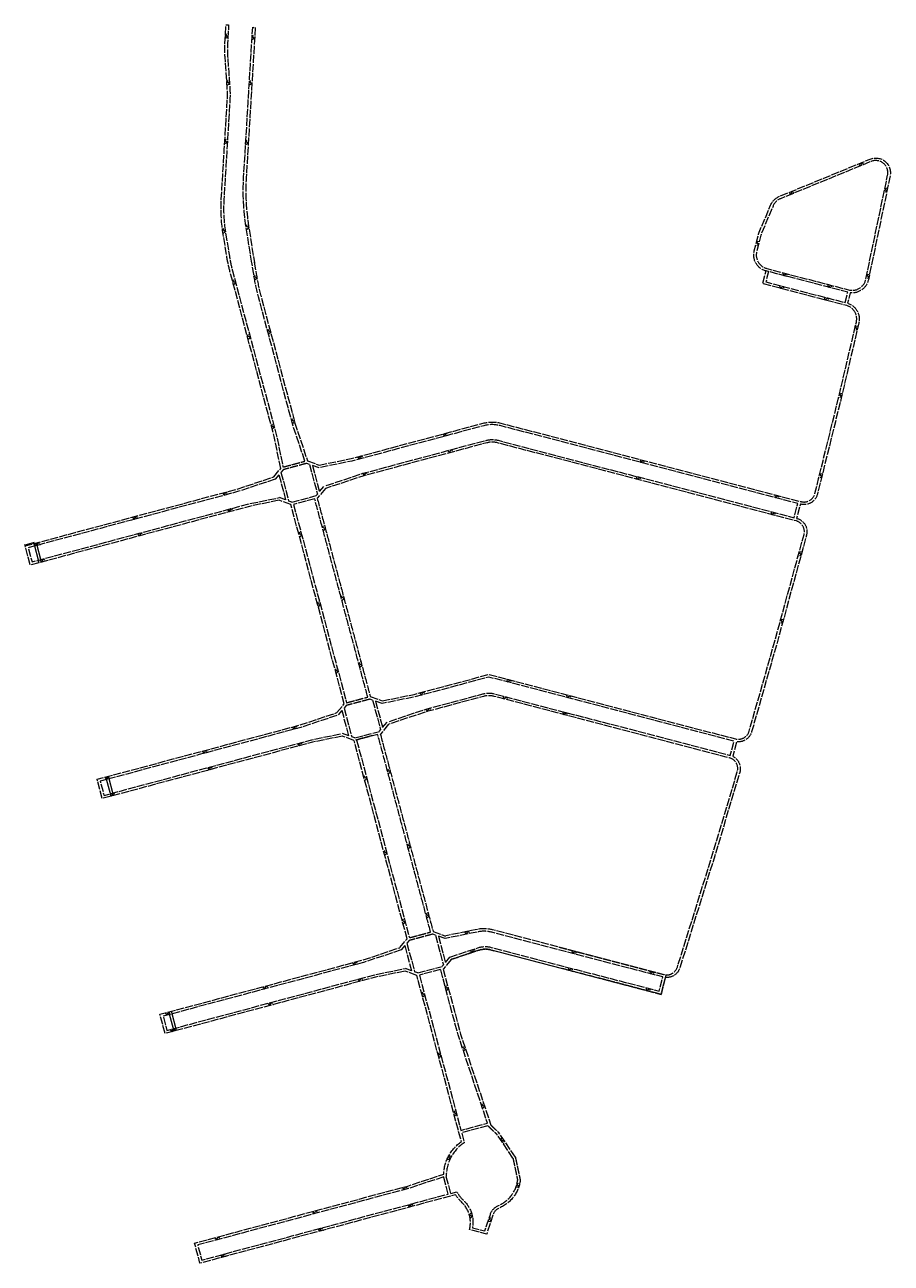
# Model space of a CAD drawing. Extents: x 102813 to 103755, y 418313 to 419659.
import ezdxf

# ---------------------------------------------------------------- set-up
doc = ezdxf.new("R2010")
doc.units = 0
doc.linetypes.add('GWI_LEIDINGSTROOK', pattern=[10, 8.75, -1.25])
doc.layers.get('0').update_dxf_attribs({"lineweight": 0})
doc.layers.get('DEFPOINTS').update_dxf_attribs({"lineweight": 0})
doc.layers.add('N-OI-KL-STROOK-G', color=8, linetype='GWI_LEIDINGSTROOK', lineweight=13)
doc.layers.add('X-XX-AL-REFERENTIE-G', color=7, linetype='Continuous', lineweight=18)
doc.styles.add('NLCS ISO 0.36', font='NLCS-ISO.ttf', dxfattribs={"width": 0.9, "height": 0.36})
doc.dimstyles.new('NLCS-DIM200', dxfattribs={"dimtxt": 0.36, "dimasz": 0.4, "dimexe": 0.4, "dimexo": 0.04, "dimgap": 0.1, "dimtad": 1, "dimzin": 3, "dimtxsty": 'NLCS ISO 0.36', "dimsah": 1, "dimcen": 0, "dimclrt": 7, "dimadec": 0, "dimazin": 0, "dimtfac": 1, "dimtmove": 0, "dimatfit": 3, "dimfxl": 1, "dimtolj": 1, "dimtzin": 0, "dimlwd": 13, "dimarcsym": 0})

# ---------------------------------------------------------------- blocks, each defined once
blk = doc.blocks.new('*D4')
at = {"layer": 'DEFPOINTS', "color": 0, "linetype": 'Continuous', "transparency": 16777216}
for p in [(102813.5, 419092.2), (102822.9, 419095.9), (102823.2, 419094.8)]:
    blk.add_point(p, dxfattribs=at)
at = {"layer": 'N-OI-KL-STROOK-G', "color": 0, "linetype": 'Continuous', "lineweight": -2, "transparency": 16777216}
for p, q in [((102813.5, 419092.2), (102813.1, 419093.7)), ((102823.2, 419094.8), (102822.8, 419096.3))]:
    blk.add_line(p, q, dxfattribs=at)
at = {"layer": 'N-OI-KL-STROOK-G', "color": 0, "linetype": 'Continuous', "lineweight": 13, "transparency": 16777216}
blk.add_line((102813.6, 419093.4), (102822.5, 419095.8), dxfattribs=at)
at = {"layer": 'N-OI-KL-STROOK-G', "color": 0, "linetype": 'Continuous', "transparency": 16777216}
for points in [[(102813.6, 419093.5), (102813.6, 419093.4), (102813.2, 419093.3)], [(102822.5, 419095.9), (102822.5, 419095.7), (102822.9, 419095.9)]]:
    blk.add_solid(points, dxfattribs=at)
at = {"layer": 'N-OI-KL-STROOK-G', "color": 7, "linetype": 'Continuous', "transparency": 16777216, "insert": (102818, 419094.9), "char_height": 0.36, "attachment_point": 5, "rotation": 14.986, "style": 'NLCS ISO 0.36'}
blk.add_mtext('\\A1;10,00', dxfattribs=at)

msp = doc.modelspace()

# ---------------------------------------------------------------- hatches: boundary and pattern name
at = {"linetype": 'Continuous', "true_color": 0xccffcc}
h = msp.add_hatch(color=254, dxfattribs=at)
edge = h.paths.add_edge_path()
edge.add_spline(control_points=[(103306.925, 418958.972), (103306.887, 418958.962), (103306.846, 418958.989), (103306.834, 418959.034)], knot_values=[0, 0, 0, 0, 1, 1, 1, 1], degree=3, periodic=0)
edge = h.paths.add_edge_path(flags=0)
edge.add_spline(control_points=[(103306.915, 418959.007), (103306.937, 418959.013), (103306.949, 418959.037), (103306.942, 418959.063)], knot_values=[0, 0, 0, 0, 1, 1, 1, 1], degree=3, periodic=0)
h = msp.add_hatch(color=254, dxfattribs=at)
edge = h.paths.add_edge_path()
edge.add_spline(control_points=[(103307.407, 418959.101), (103307.37, 418959.091), (103307.329, 418959.119), (103307.317, 418959.163)], knot_values=[0, 0, 0, 0, 1, 1, 1, 1], degree=3, periodic=0)
edge = h.paths.add_edge_path(flags=0)
edge.add_spline(control_points=[(103307.398, 418959.136), (103307.419, 418959.142), (103307.432, 418959.167), (103307.425, 418959.192)], knot_values=[0, 0, 0, 0, 1, 1, 1, 1], degree=3, periodic=0)
h = msp.add_hatch(color=254, dxfattribs=at)
edge = h.paths.add_edge_path()
edge.add_spline(control_points=[(103309.146, 418959.567), (103309.108, 418959.556), (103309.068, 418959.584), (103309.056, 418959.629)], knot_values=[0, 0, 0, 0, 1, 1, 1, 1], degree=3, periodic=0)
edge = h.paths.add_edge_path(flags=0)
edge.add_spline(control_points=[(103309.137, 418959.602), (103309.158, 418959.607), (103309.17, 418959.632), (103309.164, 418959.657)], knot_values=[0, 0, 0, 0, 1, 1, 1, 1], degree=3, periodic=0)
h = msp.add_hatch(color=254, dxfattribs=at)
edge = h.paths.add_edge_path()
edge.add_spline(control_points=[(103309.629, 418959.696), (103309.591, 418959.686), (103309.551, 418959.713), (103309.539, 418959.758)], knot_values=[0, 0, 0, 0, 1, 1, 1, 1], degree=3, periodic=0)
edge = h.paths.add_edge_path(flags=0)
edge.add_spline(control_points=[(103309.62, 418959.731), (103309.641, 418959.737), (103309.653, 418959.761), (103309.647, 418959.787)], knot_values=[0, 0, 0, 0, 1, 1, 1, 1], degree=3, periodic=0)

# ---------------------------------------------------------------- linework, layer by layer
at = {"layer": 'N-OI-KL-STROOK-G'}
for p, q in [((103083.945, 419167.248), (103091.459, 419176.195)), ((103094.035, 419174.909), (103091.684, 419172.11)), ((103092.175, 419172.694), (103091.699, 419172.127)), ((103091.747, 419172.105), (103100.086, 419140.951)), ((103122.762, 419180.814), (103119.883, 419181.861)), ((103120.605, 419184.578), (103133.247, 419179.977)), ((103122.768, 419180.811), (103131.471, 419148.523)), ((103125.983, 419179.641), (103133.666, 419151.136)), ((103133.204, 419177.013), (103126.012, 419179.63)), ((103089.567, 419169.589), (103085.48, 419164.722)), ((103089.55, 419169.484), (103096.856, 419142.19)), ((103103.535, 419139.718), (103130.185, 419146.851)), ((103130.157, 419146.958), (103131.425, 419148.468)), ((103140.196, 419154.558), (103131.221, 419143.872)), ((103133.68, 419151.152), (103138.499, 419156.89)), ((103102.584, 419137.076), (103089.8, 419141.729)), ((103096.84, 419142.146), (103090.107, 419144.596)), ((103103.529, 419139.711), (103100.139, 419140.945)), ((103128.407, 419143.477), (103105.313, 419137.295)), ((103152.571, 418910.982), (103160.578, 418920.516)), ((103162.662, 418918.643), (103160.311, 418915.844)), ((103160.373, 418915.839), (103168.713, 418884.685)), ((103191.388, 418924.548), (103188.509, 418925.595)), ((103188.74, 418928.491), (103201.952, 418923.682)), ((103191.394, 418924.545), (103200.097, 418892.257)), ((103194.609, 418923.375), (103202.292, 418894.87)), ((103201.83, 418920.747), (103194.638, 418923.364)), ((103158.091, 418913.201), (103154.106, 418908.456)), ((103165.497, 418885.869), (103158.13, 418913.388)), ((103172.161, 418883.452), (103198.811, 418890.585)), ((103198.783, 418890.692), (103200.051, 418892.202)), ((103208.823, 418898.292), (103199.847, 418887.606)), ((103202.306, 418894.886), (103207.125, 418900.624)), ((103171.134, 418880.837), (103158.426, 418885.463)), ((103165.497, 418885.869), (103158.734, 418888.33)), ((103172.156, 418883.445), (103168.765, 418884.679)), ((103190.793, 418886.003), (103172.487, 418881.069)), ((103197.023, 418887.208), (103173.939, 418881.029)), ((103220.925, 418655.571), (103228.932, 418665.105)), ((103231.016, 418663.232), (103228.665, 418660.432)), ((103228.727, 418660.428), (103237.067, 418629.274)), ((103259.742, 418669.136), (103256.863, 418670.184)), ((103257.094, 418673.08), (103270.575, 418668.173)), ((103259.748, 418669.134), (103268.451, 418636.846)), ((103262.963, 418667.964), (103270.646, 418639.459)), ((103270.184, 418665.336), (103262.992, 418667.953)), ((103226.445, 418657.79), (103222.46, 418653.045)), ((103226.421, 418657.762), (103233.726, 418630.472)), ((103240.515, 418628.041), (103267.165, 418635.174)), ((103267.137, 418635.281), (103268.405, 418636.791)), ((103277.176, 418642.881), (103268.201, 418632.195)), ((103270.66, 418639.475), (103275.479, 418645.213)), ((103239.488, 418625.426), (103226.78, 418630.052)), ((103233.82, 418630.469), (103227.088, 418632.919)), ((103240.509, 418628.034), (103237.119, 418629.268)), ((103265.377, 418631.797), (103242.293, 418625.618)), ((103344.044, 418426.642), (103326.532, 418452.735)), ((103346.671, 418427.753), (103328.857, 418454.296)), ((103273.733, 418387.756), (103268.715, 418406.5)), ((103276.437, 418388.48), (103271.509, 418406.893)), ((103298.981, 418367.011), (103296.59, 418365.239)), ((103296.59, 418365.239), (103299.956, 418363.174)), ((103299.956, 418363.174), (103297.475, 418360.994))]:
    msp.add_line(p, q, dxfattribs=at)
at = {"layer": 'N-OI-KL-STROOK-G', "extrusion": (0, 0, -1), "flags": 128}
for points in [[(-103091.465, 419176.166), (-103084.335, 419211.049), (-103060.324, 419300.747), (-103036.313, 419390.445, 0.02566482), (-103032.876, 419406.553), (-103028.65, 419432.923, 0.05484443), (-103026.875, 419468.868), (-103030.146, 419523.116), (-103033.418, 419577.365, -0.03246165), (-103033.364, 419588.903), (-103032.145, 419606.391), (-103030.927, 419623.878, 0.03246165), (-103030.857, 419638.736), (-103032.053, 419658.556), (-103034.848, 419658.387), (-103033.652, 419638.568, -0.03246165), (-103033.72, 419624.073), (-103034.939, 419606.585), (-103036.157, 419589.097, 0.03246165), (-103036.213, 419577.197), (-103032.941, 419522.948), (-103029.67, 419468.699, -0.05484443), (-103031.414, 419433.367), (-103035.641, 419406.996, -0.02566482), (-103039.018, 419391.169), (-103063.029, 419301.471), (-103087.062, 419211.692), (-103093.968, 419177.906)], [(-103060.148, 419399.425), (-103053.795, 419439.063, 0.05465507), (-103051.149, 419492.636), (-103056.069, 419574.216), (-103060.989, 419655.796), (-103063.784, 419655.627), (-103053.944, 419492.468, -0.05465507), (-103056.56, 419439.506), (-103062.909, 419399.891)], [(-103133.224, 419179.955), (-103168.103, 419187.085), (-103311.69, 419225.521, 0.12995711), (-103330.757, 419225.58), (-103657.351, 419140.315, -0.41768734), (-103672.408, 419148.953), (-103697.865, 419251.555), (-103717.49, 419335.381, -0.39719309), (-103707.08, 419353.305), (-103615.707, 419377.172), (-103619.32, 419391.008, 0.41421356), (-103606.45, 419412.971), (-103611.051, 419430.592, 0.03990403), (-103611.951, 419433.311), (-103624.32, 419462.587, 0.1979675), (-103633.961, 419472.127), (-103633.961, 419472.127), (-103732.511, 419512.557, 0.60157498), (-103754.245, 419494.478), (-103730.606, 419381.472, 0.38928356), (-103710.826, 419367.287), (-103707.877, 419355.989, 0.39719309), (-103720.217, 419334.743), (-103700.587, 419250.899), (-103675.121, 419148.258, 0.4176967), (-103656.624, 419137.611), (-103652.583, 419122.13, 0.41939547), (-103663.282, 419103.734), (-103631.233, 418986.761), (-103603.631, 418890.043, 0.37270916), (-103587.148, 418879.372), (-103582.999, 418863.478, 0.36590956), (-103590.672, 418845.811), (-103562.723, 418752.776), (-103525.554, 418633.576, 0.3517871), (-103509.924, 418623.16), (-103505.122, 418604.769), (-103412.441, 418628.965), (-103319.761, 418653.162, -0.14522183), (-103306.854, 418652.735), (-103277.201, 418642.86)], [(-103117.764, 419184.247), (-103104.25, 419224.827), (-103067.344, 419362.697, 0.02566482), (-103062.082, 419387.354), (-103060.013, 419400.268)], [(-103352.001, 418402.686, 0.26569772), (-103329.402, 418372.729, -0.21594611), (-103322.165, 418364.809), (-103318.819, 418354.538), (-103315.473, 418344.267), (-103296.721, 418349.156, -0.27735912), (-103288.105, 418379.104, 0.06604557), (-103281.622, 418386.969), (-103142.627, 418349.762), (-103003.631, 418312.555), (-102997.788, 418334.387), (-103113.769, 418365.433), (-103229.75, 418396.48), (-103268.748, 418409.462, 0.23089701), (-103287.909, 418444.756), (-103263.62, 418535.492), (-103239.521, 418625.518)]]:
    msp.add_lwpolyline(points, format="xyb", dxfattribs=at)
at = {"layer": 'N-OI-KL-STROOK-G', "flags": 128}
for points in [[(103031.178, 419644.023), (103034.044, 419645.057), (103031.43, 419647.985), (103034.3, 419649.298)], [(103060.205, 419642.674), (103063.066, 419643.719), (103060.439, 419646.636), (103063.303, 419647.962)], [(103033.09, 419593.01), (103035.786, 419594.429), (103032.793, 419596.968), (103035.454, 419598.664)], [(103057.234, 419593.457), (103060.095, 419594.502), (103057.469, 419597.42), (103060.333, 419598.745)], [(103030.542, 419529.603), (103033.403, 419530.649), (103030.776, 419533.566), (103033.64, 419534.891)], [(103053.306, 419528.324), (103056.167, 419529.37), (103053.541, 419532.287), (103056.405, 419533.612)], [(103725.657, 419506.744), (103723.481, 419508.864), (103721.98, 419505.211), (103719.531, 419507.232)], [(103649.673, 419475.547), (103647.498, 419477.667), (103645.996, 419474.015), (103643.547, 419476.035)], [(103751.422, 419480.983), (103748.443, 419480.388), (103750.607, 419477.084), (103747.556, 419476.207)], [(103054.273, 419436.156), (103056.838, 419437.783), (103053.631, 419440.087), (103056.162, 419442.003)], [(103028.739, 419432.003), (103031.343, 419433.567), (103028.194, 419435.949), (103030.771, 419437.803)], [(103611.94, 419422.915), (103608.935, 419422.466), (103610.934, 419419.06), (103607.843, 419418.334)], [(103063.109, 419381.385), (103065.654, 419383.043), (103062.419, 419385.308), (103064.926, 419387.255)], [(103705.171, 419356.709), (103708.076, 419367.836), (103622.029, 419390.301), (103619.124, 419379.174), (103705.171, 419356.709)], [(103622.029, 419390.301), (103619.32, 419391.008), (103619.32, 419391.008)], [(103637.546, 419389.143), (103637.998, 419386.139), (103641.401, 419388.142), (103642.132, 419385.052)], [(103731.824, 419387.296), (103728.845, 419386.701), (103731.009, 419383.397), (103727.958, 419382.52)], [(103040.144, 419376.222), (103042.524, 419378.11), (103039.092, 419380.064), (103041.408, 419382.236)], [(103633.935, 419375.314), (103634.387, 419372.31), (103637.791, 419374.313), (103638.521, 419371.223)], [(103686.288, 419376.41), (103686.74, 419373.406), (103690.143, 419375.409), (103690.874, 419372.32)], [(103682.678, 419362.581), (103683.13, 419359.577), (103686.533, 419361.58), (103687.263, 419358.49)], [(103056.056, 419316.73), (103058.441, 419318.612), (103055.014, 419320.575), (103057.335, 419322.741)], [(103078.096, 419322.618), (103080.476, 419324.506), (103077.044, 419326.46), (103079.359, 419328.632)], [(103719.359, 419331.017), (103716.37, 419330.475), (103718.474, 419327.133), (103715.408, 419326.31)], [(103702.14, 419257.633), (103699.15, 419257.094), (103701.251, 419253.75), (103698.184, 419252.93)], [(103104.145, 419225.269), (103106.525, 419227.157), (103103.093, 419229.111), (103105.409, 419231.283)], [(103082.131, 419219.328), (103084.516, 419221.21), (103081.09, 419223.173), (103083.411, 419225.339)], [(103267.615, 419213.722), (103269.489, 419211.332), (103271.462, 419214.752), (103273.621, 419212.425)], [(103174.966, 419188.922), (103176.841, 419186.531), (103178.814, 419189.952), (103180.973, 419187.624)], [(103273.184, 419195.751), (103275.058, 419193.361), (103277.031, 419196.781), (103279.19, 419194.454)], [(103482.223, 419186.035), (103482.675, 419183.031), (103486.078, 419185.033), (103486.809, 419181.944)], [(103180.535, 419170.951), (103182.41, 419168.56), (103184.383, 419171.981), (103186.542, 419169.653)], [(103089.823, 419141.72), (103057.437, 419135.1), (102938.271, 419103.201), (102819.104, 419071.302), (102813.518, 419092.167), (102928.653, 419122.987), (103043.788, 419153.807), (103084.108, 419167.235)], [(103478.207, 419167.654), (103478.659, 419164.65), (103482.062, 419166.653), (103482.793, 419163.563)], [(103680.93, 419170.478), (103677.927, 419170.021), (103679.935, 419166.621), (103676.847, 419165.885)], [(103028.037, 419149.591), (103029.911, 419147.2), (103031.884, 419150.621), (103034.043, 419148.293)], [(103628.674, 419147.8), (103629.126, 419144.796), (103632.529, 419146.799), (103633.26, 419143.71)], [(103033.606, 419131.62), (103035.48, 419129.229), (103037.453, 419132.65), (103039.612, 419130.322)], [(103160.536, 418920.583), (103131.544, 419028.889), (103102.584, 419137.076)], [(103105.417, 419137.323), (103134.249, 419029.613), (103163.122, 418921.752)], [(102930.304, 419123.429), (102932.178, 419121.038), (102934.152, 419124.459), (102936.31, 419122.131)], [(103624.658, 419129.42), (103625.11, 419126.416), (103628.513, 419128.419), (103629.243, 419125.329)], [(102935.873, 419105.458), (102937.747, 419103.067), (102939.721, 419106.488), (102941.879, 419104.16)], [(103111.977, 419102.012), (103114.367, 419103.886), (103110.947, 419105.859), (103113.274, 419108.018)], [(103137.685, 419108.817), (103140.076, 419110.691), (103136.655, 419112.665), (103138.983, 419114.823)], [(102824.114, 419095.003), (102825.988, 419092.613), (102827.961, 419096.033), (102830.12, 419093.706)], [(102829.683, 419077.032), (102831.557, 419074.642), (102833.53, 419078.062), (102835.689, 419075.734)], [(103658.439, 419085.745), (103655.432, 419085.313), (103657.412, 419081.896), (103654.317, 419081.186)], [(103157.977, 419033.014), (103160.367, 419034.888), (103156.947, 419036.862), (103159.274, 419039.021)], [(103132.277, 419026.174), (103134.668, 419028.048), (103131.247, 419030.022), (103133.575, 419032.181)], [(103638.358, 419012.346), (103635.348, 419011.936), (103637.303, 419008.505), (103634.204, 419007.818)], [(103151.697, 418953.628), (103154.087, 418955.502), (103150.667, 418957.476), (103152.994, 418959.634)], [(103177.408, 418960.425), (103179.798, 418962.3), (103176.378, 418964.273), (103178.705, 418966.432)], [(103337.457, 418947.347), (103337.909, 418944.343), (103341.312, 418946.345), (103342.043, 418943.256)], [(103242.703, 418932.403), (103244.585, 418930.018), (103246.548, 418933.444), (103248.714, 418931.123)], [(103402.314, 418930.414), (103402.766, 418927.41), (103406.169, 418929.413), (103406.9, 418926.324)], [(103333.441, 418928.966), (103333.893, 418925.962), (103337.296, 418927.965), (103338.027, 418924.875)], [(103158.589, 418885.476), (103126.039, 418878.823), (103011.701, 418848.216), (102897.362, 418817.609), (102891.777, 418838.475), (103002.083, 418868.002), (103112.39, 418897.53), (103152.638, 418910.934)], [(103152.438, 418907.906), (103152.435, 418907.915), (103113.195, 418894.846), (103002.807, 418865.297), (102895.206, 418836.494), (102899.343, 418821.038), (103010.977, 418850.921), (103125.396, 418881.549), (103156.541, 418887.915)], [(103249.236, 418914.699), (103251.11, 418912.309), (103253.083, 418915.729), (103255.242, 418913.402)], [(103398.298, 418912.034), (103398.75, 418909.03), (103402.153, 418911.033), (103402.883, 418907.943)], [(103103.943, 418895.268), (103105.817, 418892.878), (103107.79, 418896.298), (103109.949, 418893.971)], [(103109.512, 418877.297), (103111.386, 418874.907), (103113.359, 418878.327), (103115.518, 418876)], [(103228.922, 418665.113), (103200.03, 418773.045), (103171.193, 418880.774)], [(103174.027, 418881.014), (103202.735, 418773.769), (103231.47, 418666.423)], [(103006.21, 418869.107), (103008.084, 418866.716), (103010.057, 418870.137), (103012.216, 418867.809)], [(103011.779, 418851.135), (103013.653, 418848.745), (103015.626, 418852.165), (103017.785, 418849.838)], [(103208.415, 418844.592), (103210.805, 418846.466), (103207.385, 418848.44), (103209.712, 418850.599)], [(102900.02, 418840.681), (102901.894, 418838.29), (102903.867, 418841.711), (102906.026, 418839.383)], [(103182.821, 418837.356), (103185.212, 418839.231), (103181.791, 418841.204), (103184.119, 418843.363)], [(102905.589, 418822.71), (102907.463, 418820.319), (102909.436, 418823.74), (102911.595, 418821.412)], [(103230.187, 418763.255), (103232.578, 418765.129), (103229.157, 418767.103), (103231.485, 418769.262)], [(103204.552, 418756.176), (103206.943, 418758.05), (103203.522, 418760.023), (103205.85, 418762.182)], [(103224.601, 418681.279), (103226.991, 418683.154), (103223.571, 418685.127), (103225.898, 418687.286)], [(103250.333, 418687.998), (103252.723, 418689.872), (103249.303, 418691.846), (103251.63, 418694.005)], [(103291.407, 418672.601), (103293.135, 418670.103), (103295.31, 418673.399), (103297.326, 418670.946)], [(103226.831, 418630.038), (103194.41, 418623.411), (103080.087, 418592.808), (102965.764, 418562.205), (102960.178, 418583.071), (103070.469, 418612.594), (103180.76, 418642.117), (103220.948, 418655.502)], [(103297.586, 418652.6), (103299.6, 418650.326), (103301.365, 418653.858), (103303.66, 418651.664)], [(103408.077, 418652.427), (103408.529, 418649.423), (103411.932, 418651.426), (103412.662, 418648.337)], [(103169.624, 418639.137), (103171.499, 418636.746), (103173.472, 418640.167), (103175.631, 418637.839)], [(103404.06, 418634.047), (103404.512, 418631.043), (103407.916, 418633.046), (103408.646, 418629.956)], [(103175.193, 418621.165), (103177.068, 418618.775), (103179.041, 418622.195), (103181.2, 418619.868)], [(103242.408, 418625.562), (103266.325, 418536.216), (103287.533, 418456.988), (103316.429, 418464.728), (103316.319, 418464.843), (103284.412, 418560.686), (103265.377, 418631.797)], [(103268.196, 418632.095), (103287.096, 418561.49), (103319.958, 418462.775)], [(103492.767, 418630.317), (103493.219, 418627.313), (103496.622, 418629.316), (103497.352, 418626.226)], [(103071.891, 418612.975), (103073.766, 418610.584), (103075.739, 418614.005), (103077.898, 418611.677)], [(103245.811, 418602.045), (103248.201, 418603.919), (103244.781, 418605.893), (103247.108, 418608.052)], [(103271.508, 418608.894), (103273.898, 418610.768), (103270.478, 418612.742), (103272.805, 418614.901)], [(103488.75, 418611.936), (103489.202, 418608.933), (103492.606, 418610.935), (103493.336, 418607.846)], [(103077.46, 418595.004), (103079.335, 418592.613), (103081.308, 418596.034), (103083.467, 418593.706)], [(102965.701, 418584.549), (102967.576, 418582.159), (102969.549, 418585.579), (102971.708, 418583.252)], [(102971.27, 418566.578), (102973.145, 418564.188), (102975.118, 418567.608), (102977.277, 418565.28)], [(103263.431, 418536.222), (103265.821, 418538.097), (103262.401, 418540.07), (103264.728, 418542.229)], [(103290.243, 418543.209), (103292.511, 418545.23), (103288.974, 418546.985), (103291.161, 418549.286)], [(103311.014, 418480.816), (103313.282, 418482.837), (103309.745, 418484.591), (103311.932, 418486.892)], [(103280.423, 418472.743), (103282.814, 418474.617), (103279.393, 418476.591), (103281.721, 418478.75)], [(103331.638, 418449.995), (103331.018, 418445.933), (103334.345, 418445.877), (103333.668, 418442.154)], [(103272.476, 418425.681), (103275.507, 418425.47), (103274.291, 418429.227), (103277.465, 418429.27)], [(103223.708, 418394.863), (103225.582, 418392.472), (103227.556, 418395.892), (103229.715, 418393.565)], [(103347.451, 418395.287), (103350.453, 418395.755), (103348.432, 418399.148), (103351.518, 418399.894)], [(103125.975, 418368.701), (103127.85, 418366.31), (103129.823, 418369.731), (103131.982, 418367.403)], [(103229.776, 418375.99), (103231.651, 418373.599), (103233.624, 418377.02), (103235.783, 418374.692)], [(103131.911, 418349.793), (103133.786, 418347.402), (103135.759, 418350.823), (103137.918, 418348.495)], [(103316.989, 418357.935), (103320.013, 418358.22), (103318.202, 418361.729), (103321.327, 418362.288)], [(103019.785, 418340.275), (103021.659, 418337.885), (103023.633, 418341.305), (103025.792, 418338.977)], [(103026.049, 418321.455), (103027.923, 418319.064), (103029.897, 418322.485), (103032.056, 418320.157)]]:
    msp.add_lwpolyline(points, dxfattribs=at)
for points in [[(103751.504, 419495.051, 0.60157498), (103733.574, 419509.966), (103733.574, 419509.966), (103635.023, 419469.537, 0.1979675), (103626.899, 419461.497), (103614.531, 419432.221, 0.04023975), (103613.765, 419429.907), (103613.765, 419429.907), (103609.159, 419412.264), (103609.159, 419412.264, 0.41421356), (103620.027, 419393.717), (103620.027, 419393.717), (103709.148, 419370.45), (103709.148, 419370.45, 0.42868727), (103727.865, 419382.045), (103727.865, 419382.045), (103751.504, 419495.051), (103751.504, 419495.051)], [(103062.778, 419400.707), (103064.847, 419387.797, 0.02566482), (103070.049, 419363.421), (103106.933, 419225.632), (103120.617, 419184.542)], [(103141.038, 419157.77), (103180.948, 419171.061), (103314.763, 419206.882, -0.12995605), (103327.799, 419206.922), (103649.873, 419122.837), (103653.915, 419138.318), (103330.05, 419222.871, 0.12995711), (103312.414, 419222.816), (103168.746, 419184.358), (103133.2, 419177.092)], [(103201.887, 418923.69), (103236.705, 418930.807), (103317.733, 418952.497), (103586.144, 418882.423), (103586.144, 418882.423, 0.40608248), (103600.94, 418890.818), (103628.537, 418987.515), (103660.582, 419104.474, 0.41977282), (103651.875, 419119.421), (103327.091, 419204.213, 0.12995605), (103315.487, 419204.177), (103181.753, 419168.378), (103140.174, 419154.531)], [(103209.638, 418901.492), (103249.55, 418914.784), (103311.282, 418931.308, -0.12998327), (103324.317, 418931.348), (103580.368, 418864.483), (103584.414, 418879.981), (103317.742, 418949.601), (103237.348, 418928.081), (103201.681, 418920.79)], [(103393.957, 418656.116), (103507.87, 418626.379, 0.40662474), (103522.882, 418634.416), (103560.045, 418753.595), (103587.99, 418846.616, 0.41946119), (103579.66, 418861.774), (103323.609, 418928.639, 0.12998327), (103312.006, 418928.604), (103250.355, 418912.1), (103209.052, 418898.345)], [(103276.443, 418642.607), (103306.854, 418652.735, -0.14522183), (103319.761, 418653.162), (103505.122, 418604.769), (103510.579, 418625.672), (103321.9, 418674.927, 0.11474941), (103305.008, 418675.381), (103269.65, 418668.154)], [(103275.558, 418645.264), (103305.969, 418655.391, -0.14522183), (103320.468, 418655.871), (103413.149, 418631.674), (103503.12, 418608.185), (103507.163, 418623.67), (103321.192, 418672.218, 0.11474984), (103305.568, 418672.638), (103270.211, 418665.411)], [(103316.801, 418461.929), (103288.257, 418454.284), (103291.127, 418443.56, 0.25785436), (103271.509, 418406.893, 0.25785436)], [(103276.437, 418388.48), (103282.96, 418390.226, 0.08042572), (103290.012, 418381.154, -0.25452381), (103300.037, 418351.185), (103313.627, 418347.642), (103316.157, 418355.405), (103319.503, 418365.676, -0.21594611), (103328.299, 418375.303, 0.26213275), (103349.161, 418402.578, 0.26213275)]]:
    msp.add_lwpolyline(points, format="xyb", dxfattribs=at)
at = {"layer": 'N-OI-KL-STROOK-G', "extrusion": (0, 0, -1), "flags": 128}
for points in [[(-103085.478, 419164.74), (-103044.593, 419151.124), (-102929.377, 419120.282), (-102816.947, 419090.186), (-102821.085, 419074.73), (-102937.547, 419105.906), (-103056.794, 419137.827), (-103090.176, 419144.65)], [(-103222.47, 418653.057), (-103181.565, 418639.434), (-103071.193, 418609.889), (-102963.607, 418581.09), (-102967.744, 418565.634), (-103079.363, 418595.513), (-103193.767, 418626.137), (-103227.082, 418632.947)], [(-103268.715, 418406.5), (-103230.555, 418393.797), (-103114.493, 418362.729), (-103001.216, 418332.406), (-103005.612, 418315.984), (-103141.903, 418352.467), (-103273.733, 418387.756)]]:
    msp.add_lwpolyline(points, dxfattribs=at)
at = {"layer": 'N-OI-KL-STROOK-G'}
for points in [[(103093.991, 419177.846), (103117.749, 419184.206)], [(103119.87, 419181.875), (103094.023, 419174.956)], [(103186.053, 418928.129), (103128.407, 419143.477)], [(103131.205, 419143.853), (103188.861, 418928.467)], [(103188.569, 418925.629), (103162.649, 418918.69)], [(103163.146, 418921.722), (103186.137, 418927.876)], [(103254.491, 418672.465), (103197.07, 418886.97)], [(103199.756, 418887.764), (103257.206, 418673.15)], [(103256.923, 418670.217), (103231.003, 418663.279)], [(103231.5, 418666.311), (103254.491, 418672.465)], [(103316.792, 418461.924), (103326.703, 418452.48)], [(103319.958, 418462.775), (103328.857, 418454.296)], [(103344.044, 418426.642), (103349.161, 418402.578)], [(103346.671, 418427.753), (103352.001, 418402.686)]]:
    msp.add_open_spline(points, degree=1, dxfattribs=at)
at = {"layer": 'X-XX-AL-REFERENTIE-G', "transparency": 33554687, "flags": 128}
for points in [[(102828.764, 419073.888), (102823.178, 419094.753)], [(102831.468, 419074.612), (102825.883, 419095.477)], [(102907.022, 418820.195), (102901.437, 418841.06)], [(102909.727, 418820.919), (102904.142, 418841.784)], [(102975.424, 418564.791), (102969.838, 418585.657)], [(102978.128, 418565.515), (102972.543, 418586.381)]]:
    msp.add_lwpolyline(points, dxfattribs=at)

# ---------------------------------------------------------------- dimensions: what is measured, and where the dimension line sits
at = {"layer": 'N-OI-KL-STROOK-G', "linetype": 'Continuous'}
dim = msp.add_aligned_dim(p1=(102813.518, 419092.167), p2=(102823.178, 419094.753), distance=1.19, dimstyle='NLCS-DIM200', dxfattribs=at)
dim.commit()
dim.dimension.update_dxf_attribs({"geometry": '*D4', "text_midpoint": (102817.959, 419094.915)})

doc.saveas('drawing.dxf')
